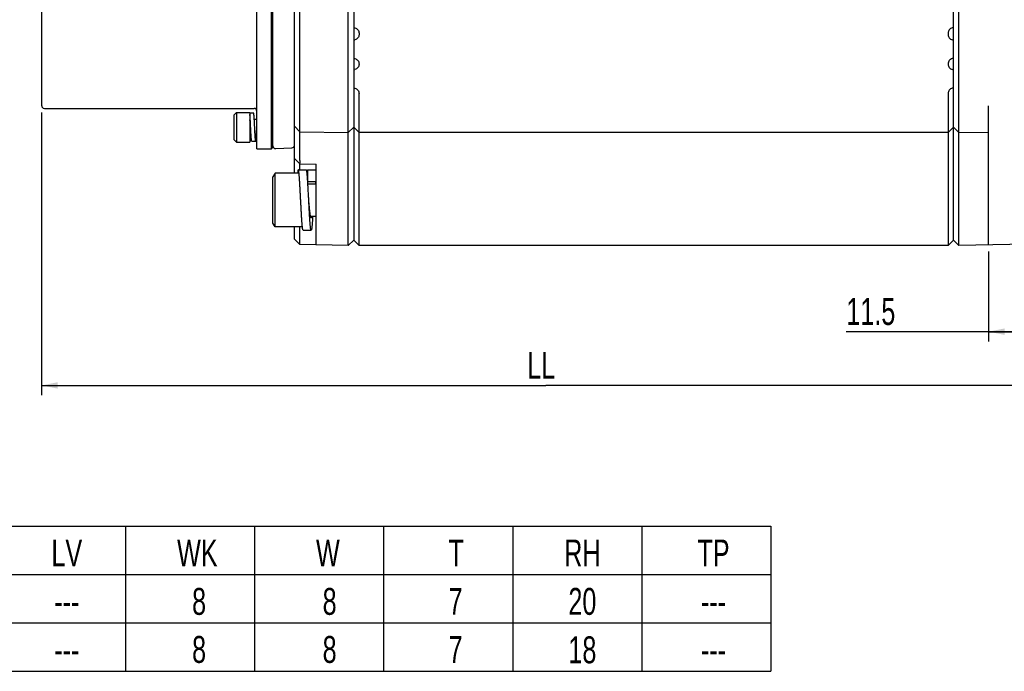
# Model space of a CAD drawing. Header units: millimetres. Extents: x -95 to 535, y -111 to 334.
# Tile 6 of 19: x 114 to 205, y 131 to 191. Entities that reach past the tile are written whole.
import ezdxf
from ezdxf.enums import TextEntityAlignment as Align

# ---------------------------------------------------------------- set-up
doc = ezdxf.new("R2010")
doc.units = ezdxf.units.MM
doc.header["$LTSCALE"] = 23.1
doc.layers.get('0').update_dxf_attribs({"linetype": 'CONTINUOUS'})
for name, color, linetype in [('02___PRT_ALL_AXES', 7, 'CONTINUOUS'), ('3_ALL_AXES', 7, 'CONTINUOUS'), ('7_ALL_FEATURES', 7, 'CONTINUOUS'), ('AXS', 7, 'CONTINUOUS')]:
    doc.layers.add(name, color=color, linetype=linetype)
doc.styles.get("Standard").update_dxf_attribs({"font": 'txt', "width": 0.7})
doc.dimstyles.new('DIMSTYLE_1', dxfattribs={"dimtxt": 2.5, "dimasz": 1.5, "dimexe": 0.18, "dimexo": 0.0625, "dimgap": 0.09, "dimtad": 1, "dimlfac": 2, "dimdsep": 46, "dimtxsty": 'Standard', "dimblk": '_FILLED', "dimblk1": '_FILLED', "dimblk2": '_FILLED', "dimcen": 0.09, "dimadec": 0, "dimazin": 0, "dimtp": 0.01, "dimtm": 0.01, "dimtfac": 1, "dimtofl": 0, "dimtmove": 0, "dimatfit": 3, "dimldrblk": '_FILLED', "dimfxl": 0, "dimtolj": 1, "dimarcsym": 0})

# ---------------------------------------------------------------- blocks, each defined once
blk = doc.blocks.new('_FILLED')
at = {"color": 0, "linetype": 'ByBlock'}
blk.add_solid([(0, 0), (-1, 0.2), (-1, -0.2)], dxfattribs=at)
blk = doc.blocks.new('*D0')
at = {"color": 7, "linetype": 'Continuous'}
for p, q in [((115.652, 182.705), (115.652, 156.42)), ((209.402, 170.201), (209.402, 156.42)), ((115.652, 157.32), (162.527, 157.32)), ((209.402, 157.32), (162.527, 157.32))]:
    blk.add_line(p, q, dxfattribs=at)
at = {"color": 7, "linetype": 'Continuous', "xscale": 1.5, "yscale": 1.5, "zscale": 1.5, "rotation": 180}
blk.add_blockref('_FILLED', (115.652, 157.32), dxfattribs=at)
at = {"color": 7, "linetype": 'Continuous', "xscale": 1.5, "yscale": 1.5, "zscale": 1.5}
blk.add_blockref('_FILLED', (209.402, 157.32), dxfattribs=at)
at = {"color": 7, "linetype": 'Continuous', "width": 0.7}
blk.add_text('LL', height=2.5, dxfattribs=at).set_placement((160.777, 157.945))
blk = doc.blocks.new('*D10')
at = {"color": 7, "linetype": 'Continuous'}
for p, q in [((209.402, 170.377), (209.402, 161.42)), ((203.652, 169.777), (203.652, 161.42)), ((206.527, 162.32), (190.442, 162.32)), ((203.652, 162.32), (206.527, 162.32)), ((209.402, 162.32), (206.527, 162.32))]:
    blk.add_line(p, q, dxfattribs=at)
at = {"color": 7, "linetype": 'Continuous', "xscale": 1.5, "yscale": 1.5, "zscale": 1.5, "rotation": 180}
blk.add_blockref('_FILLED', (203.652, 162.32), dxfattribs=at)
at = {"color": 7, "linetype": 'Continuous', "xscale": 1.5, "yscale": 1.5, "zscale": 1.5}
blk.add_blockref('_FILLED', (209.402, 162.32), dxfattribs=at)
at = {"color": 7, "linetype": 'Continuous', "width": 0.7}
blk.add_text('11.5', height=2.5, dxfattribs=at).set_placement((190.442, 162.945))

msp = doc.modelspace()

# ---------------------------------------------------------------- linework, layer by layer
at = {"color": 7, "linetype": 'Continuous'}
for p, q in [((144.1525, 170.3286), (144.1525, 235.3112)), ((200.9023, 170.3286), (200.9023, 235.3112)), ((144.6524, 234.8199), (144.6524, 170.8199)), ((200.4024, 170.8199), (200.4024, 234.8199)), ((139.1524, 177.0687), (139.1524, 219.3182)), ((139.6523, 178.2366), (139.6523, 219.3182)), ((144.6524, 190.5861), (144.7606, 190.5621)), ((200.4024, 190.5861), (200.2942, 190.5621)), ((145.1524, 190.0739), (145.1524, 189.9267)), ((199.9024, 190.0739), (199.9024, 189.9267)), ((144.6524, 189.4146), (144.7606, 189.4386)), ((200.4024, 189.4146), (200.2942, 189.4386)), ((144.6524, 187.7252), (144.7606, 187.7012)), ((200.4024, 187.7252), (200.2942, 187.7012)), ((145.1524, 187.2131), (145.1524, 187.1767)), ((199.9024, 187.2131), (199.9024, 187.1767)), ((144.6524, 186.6646), (144.7606, 186.6886)), ((200.4024, 186.6646), (200.2942, 186.6886)), ((144.6524, 184.9752), (144.7606, 184.9512)), ((200.4024, 184.9752), (200.2942, 184.9512)), ((145.1524, 170.3199), (145.1524, 184.4631)), ((199.9024, 184.4631), (199.9024, 170.3199)), ((203.6524, 170.3766), (203.6524, 183.3199)), ((133.5024, 182.4449), (133.7524, 182.6949)), ((133.5024, 182.4449), (133.5024, 180.1949)), ((133.7524, 182.6949), (133.7524, 179.9449)), ((139.6523, 180.9072), (139.1524, 181.4159)), ((144.1525, 180.8286), (144.6524, 181.3199)), ((144.6524, 181.3199), (145.1524, 180.8199)), ((200.4024, 181.3199), (199.9024, 180.8199)), ((200.9023, 180.8286), (200.4024, 181.3199)), ((139.6523, 180.9072), (144.1525, 180.8286)), ((199.9024, 180.8199), (145.1524, 180.8199)), ((200.9023, 180.8286), (203.6524, 180.8766)), ((133.5024, 180.1949), (133.7524, 179.9449)), ((139.6523, 177.9072), (139.1524, 178.4159)), ((139.6523, 177.3687), (139.6523, 177.9072)), ((139.6523, 177.9072), (141.1524, 177.881)), ((141.1524, 170.381), (141.1524, 177.881)), ((137.3516, 177.0687), (137.1524, 176.7237)), ((137.1524, 172.4138), (137.1524, 176.7237)), ((137.3516, 172.0687), (137.3516, 177.0687)), ((139.5024, 177.0687), (137.3516, 177.0687)), ((139.5024, 177.0687), (139.5024, 177.3687)), ((139.5024, 177.3687), (140.2524, 177.3687)), ((140.4024, 176.2437), (140.4024, 177.3687)), ((140.4024, 177.3687), (141.1524, 177.3687)), ((141.1524, 176.2437), (140.4024, 176.2437)), ((137.3516, 172.0687), (137.1524, 172.4137)), ((139.8856, 172.0687), (137.3516, 172.0687)), ((139.1524, 170.9159), (139.1524, 172.0687)), ((139.6523, 170.4072), (139.6523, 172.0687)), ((139.9524, 171.7687), (140.7024, 171.7687)), ((139.6523, 170.4072), (139.1524, 170.9159)), ((144.1525, 170.3286), (139.6523, 170.4072)), ((144.6524, 170.8199), (144.1525, 170.3286)), ((144.6524, 170.8199), (145.1524, 170.3199)), ((199.9024, 170.3199), (145.1524, 170.3199)), ((200.4024, 170.8199), (199.9024, 170.3199)), ((200.9023, 170.3286), (200.4024, 170.8199)), ((208.9025, 170.4683), (200.9023, 170.3286)), ((23.4319, 144.2485), (183.4319, 144.2485)), ((123.4319, 144.2485), (123.4319, 130.7485)), ((135.4319, 144.2485), (135.4319, 130.7485)), ((147.4319, 144.2485), (147.4319, 130.7485)), ((159.4319, 144.2485), (159.4319, 130.7485)), ((171.4319, 144.2485), (171.4319, 130.7485)), ((183.4319, 144.2485), (183.4319, 130.7485)), ((23.4319, 139.7485), (183.4319, 139.7485)), ((23.4319, 135.2485), (183.4319, 135.2485)), ((23.4319, 130.7485), (183.4319, 130.7485))]:
    msp.add_line(p, q, dxfattribs=at)
for points, start_tangent, end_tangent in [([(144.7606, 190.5621), (144.9223, 190.4948), (145.0472, 190.3808), (145.1262, 190.2336), (145.1524, 190.0739)], (0.976296, -0.2164396), (0, -1)), ([(200.2942, 190.5621), (200.1326, 190.4948), (200.0077, 190.3808), (199.9286, 190.2336), (199.9024, 190.0739)], (-0.976296, -0.2164396), (0, -1)), ([(145.1524, 189.9267), (145.1264, 189.7675), (145.0478, 189.6206), (144.9228, 189.5061), (144.7606, 189.4386)], (0, -1), (-0.976296, -0.2164396)), ([(199.9024, 189.9267), (199.9284, 189.7675), (200.007, 189.6206), (200.132, 189.5061), (200.2942, 189.4386)], (0, -1), (0.976296, -0.2164396)), ([(144.7606, 187.7012), (144.9223, 187.634), (145.0472, 187.5199), (145.1262, 187.3728), (145.1524, 187.2131)], (0.976296, -0.2164396), (0, -1)), ([(200.2942, 187.7012), (200.1326, 187.634), (200.0077, 187.5199), (199.9286, 187.3728), (199.9024, 187.2131)], (-0.976296, -0.2164396), (0, -1)), ([(145.1524, 187.1767), (145.1264, 187.0175), (145.0478, 186.8706), (144.9228, 186.7561), (144.7606, 186.6886)], (0, -1), (-0.976296, -0.2164396)), ([(199.9024, 187.1767), (199.9284, 187.0175), (200.007, 186.8706), (200.132, 186.7561), (200.2942, 186.6886)], (0, -1), (0.976296, -0.2164396)), ([(144.7606, 184.9512), (144.9223, 184.884), (145.0472, 184.7699), (145.1262, 184.6228), (145.1524, 184.4631)], (0.976296, -0.2164396), (0, -1)), ([(200.2942, 184.9512), (200.1326, 184.884), (200.0077, 184.7699), (199.9286, 184.6228), (199.9024, 184.4631)], (-0.976296, -0.2164396), (0, -1)), ([(139.6523, 178.2366), (139.6492, 178.1368), (139.6398, 178.0367), (139.6241, 177.9359)], (0, -1), (-0.1828788, -0.9831355)), ([(139.7274, 174.5687), (139.7248, 174.6205), (139.7142, 174.8271), (139.7036, 175.0323), (139.693, 175.235), (139.6824, 175.434), (139.6718, 175.6283), (139.6612, 175.8168), (139.6506, 175.9985), (139.6401, 176.1724), (139.6295, 176.3375), (139.6189, 176.493), (139.6083, 176.638), (139.5977, 176.7716), (139.5871, 176.8933), (139.5765, 177.0022), (139.5659, 177.0978), (139.5553, 177.1797), (139.5448, 177.2472), (139.5342, 177.3002), (139.5236, 177.3382), (139.513, 177.3611), (139.5024, 177.3687)], (-0.0510901, 0.998694), (-1, 0)), ([(140.3856, 176.2427), (140.3795, 176.3375), (140.3689, 176.493), (140.3583, 176.638), (140.3477, 176.7716), (140.3371, 176.8933), (140.3265, 177.0022), (140.3159, 177.0978), (140.3053, 177.1797), (140.2948, 177.2472), (140.2842, 177.3002), (140.2736, 177.3382), (140.263, 177.3611), (140.2524, 177.3687)], (-0.0636864, 0.99797), (-1, 0)), ([(140.4024, 177.3687), (140.3918, 177.3611), (140.3812, 177.3382), (140.3706, 177.3002), (140.3601, 177.2472), (140.3495, 177.1797), (140.3389, 177.0978), (140.3283, 177.0022), (140.3274, 176.9931)], (-1, 0), (-0.1017665, -0.9948083)), ([(140.4024, 176.2437), (140.3888, 176.2362), (140.3856, 176.2324)], (-1, 0), (-0.6134759, -0.7897134)), ([(140.4774, 174.5687), (140.4748, 174.6205), (140.4642, 174.8271), (140.4536, 175.0323), (140.443, 175.235), (140.4324, 175.434), (140.4218, 175.6283), (140.4112, 175.8168), (140.4006, 175.9985), (140.3901, 176.1724), (140.3856, 176.2427)], (-0.0510901, 0.998694), (-0.0636864, 0.99797)), ([(141.1524, 176.2437), (141.1388, 176.2362), (141.1251, 176.2135), (141.1115, 176.1759), (141.0979, 176.1238), (141.0864, 176.0688)], (-1, 0), (-0.1891347, -0.9819511)), ([(139.9524, 171.7696), (139.9471, 171.7707), (139.9365, 171.7859), (139.9259, 171.8164), (139.9153, 171.8619), (139.9048, 171.9222), (139.8942, 171.997), (139.8836, 172.0858), (139.873, 172.1881), (139.8624, 172.3035), (139.8518, 172.4312), (139.8412, 172.5706), (139.8306, 172.721), (139.8201, 172.8814), (139.8095, 173.051), (139.7989, 173.2289), (139.7883, 173.4141), (139.7777, 173.6057), (139.7671, 173.8025), (139.7565, 174.0035), (139.7459, 174.2075), (139.7353, 174.4136), (139.7274, 174.5687)], (-1, 0), (-0.0510901, 0.998694)), ([(140.7024, 172.8937), (140.6888, 172.9013), (140.6751, 172.924), (140.6615, 172.9616), (140.6479, 173.0137), (140.6342, 173.0799), (140.6206, 173.1596), (140.6069, 173.2521), (140.5933, 173.3565), (140.5797, 173.4719), (140.566, 173.5972), (140.5524, 173.7312), (140.5388, 173.8729), (140.5251, 174.0209), (140.5115, 174.1738), (140.4979, 174.3304), (140.4842, 174.489), (140.4774, 174.5687)], (-1, 0), (-0.0852052, 0.9963634)), ([(140.7024, 171.7696), (140.6971, 171.7707), (140.6865, 171.7859), (140.6759, 171.8164), (140.6653, 171.8619), (140.6548, 171.9222), (140.6442, 171.997), (140.6336, 172.0858), (140.623, 172.1881), (140.6124, 172.3035), (140.6018, 172.4312), (140.5912, 172.5706), (140.5806, 172.721), (140.5701, 172.8814), (140.5595, 173.051), (140.5489, 173.2289), (140.5383, 173.4141), (140.5277, 173.6057), (140.5171, 173.8025), (140.5065, 174.0035), (140.4959, 174.2075), (140.4853, 174.4136), (140.4774, 174.5687)], (-1, 0), (-0.0510901, 0.998694)), ([(140.8464, 173.0687), (140.8453, 173.051), (140.8348, 172.8814), (140.8242, 172.721), (140.8136, 172.5706), (140.803, 172.4312), (140.7924, 172.3035), (140.7818, 172.1881), (140.7712, 172.0858), (140.7606, 171.997), (140.7501, 171.9222), (140.7395, 171.8619), (140.7289, 171.8164), (140.7183, 171.7859), (140.7077, 171.7707), (140.7024, 171.7696)], (-0.060474, -0.9981698), (-1, 0)), ([(140.7685, 173.0687), (140.7569, 173.0137), (140.7433, 172.9616), (140.7297, 172.924), (140.716, 172.9013), (140.7024, 172.8937)], (-0.1893495, -0.9819098), (-1, 0))]:
    msp.add_spline(points, degree=3, dxfattribs=dict(at, start_tangent=start_tangent, end_tangent=end_tangent))
at = {"layer": '02___PRT_ALL_AXES', "color": 7, "linetype": 'Continuous'}
for p, q in [((133.7524, 182.6949), (135.0024, 182.6949)), ((135.0024, 182.6949), (135.0024, 179.9449)), ((135.4132, 182.0699), (135.6524, 182.0699)), ((135.0024, 180.5699), (135.1166, 180.5699)), ((135.5524, 180.5699), (135.6524, 180.5699)), ((133.7524, 179.9449), (135.0024, 179.9449))]:
    msp.add_line(p, q, dxfattribs=at)
at = {"layer": '3_ALL_AXES', "color": 7, "linetype": 'Continuous'}
for p, q in [((135.6524, 179.3199), (135.6524, 202.8199)), ((115.9024, 183.0699), (135.4024, 183.0699)), ((137.4155, 179.3337), (138.9155, 179.4123)), ((135.6524, 179.3199), (137.0024, 179.3199))]:
    msp.add_line(p, q, dxfattribs=at)
at = {"layer": '7_ALL_FEATURES', "color": 7, "linetype": 'Continuous'}
for p, q in [((115.6524, 183.3199), (115.6524, 227.8199)), ((137.0024, 179.3199), (137.0024, 226.3199)), ((137.1524, 179.4702), (137.1524, 219.6632)), ((135.3524, 182.6199), (135.0024, 182.6199)), ((135.1774, 180.0199), (135.5524, 180.0199)), ((137.0024, 179.3199), (137.1524, 179.4699))]:
    msp.add_line(p, q, dxfattribs=at)
for centre, start, end in [((115.9024, 183.3199), 180, 270), ((135.4024, 182.8199), 0, 90), ((137.4024, 179.5833), 180, 273), ((138.9024, 179.6619), 273, 338.25)]:
    msp.add_arc(centre, 0.25, start, end, dxfattribs=at)
for points, start_tangent, end_tangent in [([(135.0774, 181.3199), (135.0728, 181.4148), (135.0681, 181.5092), (135.0635, 181.6025), (135.0588, 181.6944), (135.0541, 181.7843), (135.0495, 181.8717), (135.0448, 181.9561), (135.0402, 182.0372), (135.0355, 182.1144), (135.0309, 182.1874), (135.0262, 182.2558), (135.0216, 182.3191), (135.0169, 182.3772), (135.0123, 182.4296), (135.0076, 182.476), (135.003, 182.5163), (135.0025, 182.5206)], (-0.0489121, 0.9988031), (-0.126144, 0.9920119)), ([(135.4524, 181.3199), (135.4478, 181.4148), (135.4431, 181.5092), (135.4385, 181.6025), (135.4338, 181.6944), (135.4291, 181.7843), (135.4245, 181.8717), (135.4198, 181.9561), (135.4152, 182.0372), (135.4105, 182.1144), (135.4059, 182.1874), (135.4012, 182.2558), (135.3966, 182.3191), (135.3919, 182.3772), (135.3873, 182.4296), (135.3826, 182.476), (135.378, 182.5163), (135.3733, 182.5503), (135.3687, 182.5776), (135.364, 182.5983), (135.3594, 182.6121), (135.3547, 182.619), (135.3524, 182.6195)], (-0.0489121, 0.9988031), (-1, 0.0000009)), ([(135.0774, 181.3199), (135.0713, 181.3912), (135.0653, 181.4618), (135.0592, 181.5312), (135.0532, 181.5986), (135.0471, 181.6636), (135.041, 181.7254), (135.035, 181.7835), (135.0289, 181.8374), (135.0229, 181.8867), (135.0168, 181.9308), (135.0107, 181.9694), (135.0047, 182.0021), (135.0026, 182.0121)], (-0.0845782, 0.9964168), (-0.2157891, 0.97644)), ([(135.1774, 180.0203), (135.1751, 180.0208), (135.1704, 180.0277), (135.1658, 180.0415), (135.1611, 180.0622), (135.1565, 180.0895), (135.1518, 180.1234), (135.1472, 180.1637), (135.1425, 180.2102), (135.1379, 180.2626), (135.1332, 180.3206), (135.1286, 180.384), (135.1239, 180.4524), (135.1193, 180.5254), (135.1146, 180.6026), (135.11, 180.6836), (135.1053, 180.7681), (135.1007, 180.8555), (135.096, 180.9454), (135.0914, 181.0372), (135.0867, 181.1306), (135.0821, 181.225), (135.0774, 181.3199)], (-1, 0.0000009), (-0.0489121, 0.9988031)), ([(135.5524, 180.5702), (135.5494, 180.5707), (135.5433, 180.5775), (135.5373, 180.591), (135.5312, 180.6111), (135.5251, 180.6377), (135.5191, 180.6704), (135.513, 180.709), (135.5069, 180.7531), (135.5009, 180.8023), (135.4948, 180.8563), (135.4888, 180.9144), (135.4827, 180.9762), (135.4766, 181.0411), (135.4706, 181.1086), (135.4645, 181.178), (135.4585, 181.2486), (135.4524, 181.3199)], (-1, 0.0000004), (-0.0845782, 0.9964168)), ([(135.5524, 180.0203), (135.5501, 180.0208), (135.5454, 180.0277), (135.5408, 180.0415), (135.5361, 180.0622), (135.5315, 180.0895), (135.5268, 180.1234), (135.5222, 180.1637), (135.5175, 180.2102), (135.5129, 180.2626), (135.5082, 180.3206), (135.5036, 180.384), (135.4989, 180.4524), (135.4943, 180.5254), (135.4896, 180.6026), (135.485, 180.6836), (135.4803, 180.7681), (135.4757, 180.8555), (135.471, 180.9454), (135.4664, 181.0372), (135.4617, 181.1306), (135.4571, 181.225), (135.4524, 181.3199)], (-1, 0.0000009), (-0.0489121, 0.9988031)), ([(135.6012, 180.384), (135.5966, 180.3206), (135.5919, 180.2626), (135.5873, 180.2102), (135.5826, 180.1637), (135.578, 180.1234), (135.5733, 180.0895), (135.5687, 180.0622), (135.564, 180.0415), (135.5594, 180.0277), (135.5547, 180.0208), (135.5524, 180.0203)], (-0.0703795, -0.9975203), (-1, 0.0000009)), ([(135.6105, 180.5254), (135.6059, 180.4524), (135.6012, 180.384)], (-0.0617524, -0.9980915), (-0.0703795, -0.9975203)), ([(135.6133, 180.5699), (135.6105, 180.5254)], (-0.0598465, -0.9982076), (-0.0617524, -0.9980915))]:
    msp.add_spline(points, degree=3, dxfattribs=dict(at, start_tangent=start_tangent, end_tangent=end_tangent))
at = {"layer": 'AXS', "color": 7, "linetype": 'Continuous'}
for p, q in [((140.3964, 176.0687), (141.1524, 176.0687)), ((140.6365, 173.0687), (141.1524, 173.0687))]:
    msp.add_line(p, q, dxfattribs=at)

# ---------------------------------------------------------------- texts
at = {"color": 7, "linetype": 'Continuous', "width": 0.7}
for s, p in [('LV', (117.9904, 140.4985)), ('WK', (130.1232, 140.4985)), ('W', (142.256, 140.4985)), ('T', (154.1759, 140.4985)), ('RH', (165.9103, 140.4985)), ('TP', (178.0959, 140.4985)), ('8', (130.2833, 135.9985)), ('8', (142.4161, 135.9985)), ('7', (154.1232, 135.9985)), ('20', (165.9103, 135.9985)), ('---', (117.9904, 135.9985)), ('---', (178.0959, 135.9985)), ('8', (130.2833, 131.5319)), ('8', (142.4161, 131.5319)), ('7', (154.1232, 131.5319)), ('18', (165.9103, 131.4985)), ('---', (117.9904, 131.4985)), ('---', (178.0959, 131.4985))]:
    msp.add_text(s, height=2.5, dxfattribs=at).set_placement(p, align=Align.CENTER)

# ---------------------------------------------------------------- dimensions: what is measured, and where the dimension line sits
at = {"color": 7, "linetype": 'Continuous'}
dim = msp.add_linear_dim(base=(209.4024, 157.3199), p1=(115.6524, 182.7049), p2=(209.4024, 170.201), text='LL', dimstyle='DIMSTYLE_1', dxfattribs=at)
dim.commit()
dim.dimension.update_dxf_attribs({"geometry": '*D0', "text_midpoint": (162.5274, 159.1949), "dimtype": 128})
dim = msp.add_linear_dim(base=(209.4024, 162.3199), p1=(203.6524, 169.7766), p2=(209.4024, 170.377), dimstyle='DIMSTYLE_1', dxfattribs=at)
dim.commit()
dim.dimension.update_dxf_attribs({"geometry": '*D10', "text_midpoint": (193.9423, 164.1949), "dimtype": 128})

doc.saveas('drawing.dxf')
